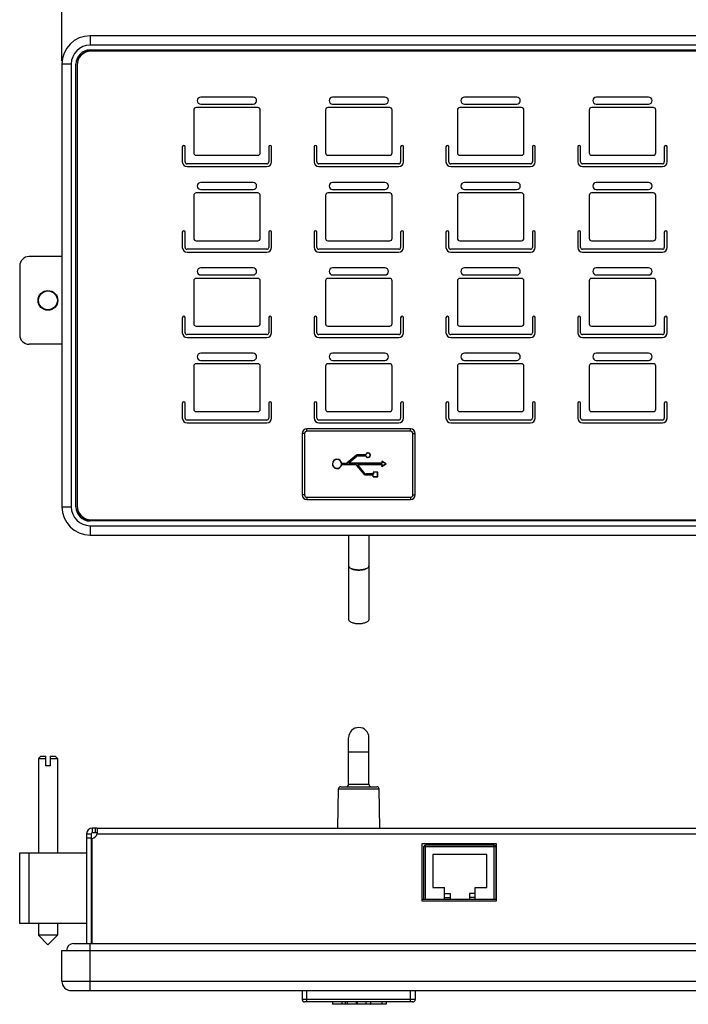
# Model space of a CAD drawing. Header units: millimetres. Extents: x 0 to 594, y 0 to 420.
# Tile 3 of 20: x 126 to 233, y 164 to 321. Entities that reach past the tile are written whole.
import ezdxf

# ---------------------------------------------------------------- set-up
doc = ezdxf.new("R2010")
doc.units = ezdxf.units.MM
doc.header["$LTSCALE"] = 32.67
doc.layers.get('0').update_dxf_attribs({"linetype": 'CONTINUOUS'})
doc.layers.add('02___PRT_ALL_AXES', color=7, linetype='CONTINUOUS')
doc.layers.add('3_ALL_AXES', color=7, linetype='CONTINUOUS')
doc.styles.get("Standard").update_dxf_attribs({"font": 'txt', "width": 0.85})
doc.dimstyles.new('DIMSTYLE_3', dxfattribs={"dimtxt": 6.5, "dimasz": 3.5, "dimexe": 1, "dimexo": 0.5, "dimgap": 1.625, "dimtad": 1, "dimdec": 4, "dimlfac": 1.333333, "dimdsep": 46, "dimtxsty": 'STANDARD', "dimblk": '_FILLED', "dimblk1": '_FILLED', "dimblk2": '_FILLED', "dimcen": 0.09, "dimadec": 4, "dimazin": 2, "dimtp": 0.2, "dimtm": 0.2, "dimtfac": 1, "dimtdec": 4, "dimtofl": 0, "dimtmove": 0, "dimatfit": 3, "dimldrblk": '_FILLED', "dimfxl": 1, "dimtolj": 1, "dimarcsym": 0})

# ---------------------------------------------------------------- blocks, each defined once
blk = doc.blocks.new('_FILLED')
at = {"color": 0, "linetype": 'BYBLOCK'}
blk.add_solid([(0, 0), (-1, 0.143), (-1, -0.143)], dxfattribs=at)
blk = doc.blocks.new('*D2')
at = {"color": 2, "linetype": 'CONTINUOUS'}
for p, q in [((133.2, 314.33), (133.2, 331.32)), ((332.7, 314.33), (332.7, 331.32)), ((133.2, 330.32), (232.95, 330.32)), ((332.7, 330.32), (232.95, 330.32))]:
    blk.add_line(p, q, dxfattribs=at)
at = {"color": 2, "linetype": 'CONTINUOUS', "xscale": 3.5, "yscale": 3.5, "zscale": 3.5, "rotation": 180}
blk.add_blockref('_FILLED', (133.2, 330.32), dxfattribs=at)
at = {"color": 2, "linetype": 'CONTINUOUS', "xscale": 3.5, "yscale": 3.5, "zscale": 3.5}
blk.add_blockref('_FILLED', (332.7, 330.32), dxfattribs=at)
at = {"color": 2, "linetype": 'CONTINUOUS', "insert": (232.95, 338.44), "char_height": 6.5, "width": 22.9821, "attachment_point": 2, "line_spacing_factor": 0.9}
blk.add_mtext('266', dxfattribs=at)

msp = doc.modelspace()

# ---------------------------------------------------------------- linework, layer by layer
at = {"color": 9, "linetype": 'CONTINUOUS'}
for p, q in [((137.698027, 318.329234), (137.698027, 316.829234)), ((328.198027, 316.829234), (137.698027, 316.829234)), ((134.698027, 313.829234), (133.198027, 313.829234)), ((134.698027, 313.829234), (134.698027, 243.329234)), ((172.228027, 255.355484), (172.228027, 255.730484)), ((188.728027, 255.355484), (188.728027, 255.730484)), ((171.853027, 254.980484), (171.478027, 254.980484)), ((171.853027, 254.980484), (171.853027, 245.230484)), ((188.728027, 255.355484), (172.228027, 255.355484)), ((189.103027, 245.230484), (189.103027, 254.980484)), ((189.103027, 254.980484), (189.478027, 254.980484)), ((180.132961, 251.543535), (178.645794, 250.295655)), ((178.935409, 250.440765), (180.139348, 251.450989)), ((180.132961, 251.543535), (180.108857, 251.572262)), ((180.139348, 251.450989), (180.163452, 251.422262)), ((180.253484, 251.587402), (180.253484, 251.624902)), ((181.614097, 251.587402), (180.253484, 251.587402)), ((180.308079, 251.512402), (180.308079, 251.474902)), ((180.308079, 251.512402), (181.615286, 251.512402)), ((177.728991, 250.105484), (179.844907, 250.105484)), ((178.380645, 250.199148), (177.731821, 250.199148)), ((178.380645, 250.199148), (178.380645, 250.236648)), ((178.645794, 250.295655), (178.62169, 250.324381)), ((178.935409, 250.440765), (178.959514, 250.412038)), ((179.007723, 250.242085), (179.007723, 250.279585)), ((184.171662, 250.242085), (179.007723, 250.242085)), ((179.844907, 250.105484), (179.844907, 250.067984)), ((180.160901, 249.958134), (180.132174, 249.934029)), ((180.160901, 249.958134), (181.369313, 248.518004)), ((180.339809, 249.92037), (180.368451, 249.944574)), ((181.439472, 248.619094), (180.339809, 249.92037)), ((180.425736, 250.105484), (180.425736, 250.067984)), ((180.425736, 250.105484), (184.171662, 250.105484)), ((184.171662, 250.514633), (184.171662, 250.242085)), ((184.762029, 250.173784), (184.171662, 250.514633)), ((184.171662, 249.832936), (184.762029, 250.173784)), ((184.171662, 250.105484), (184.171662, 249.832936)), ((181.369313, 248.518004), (181.340586, 248.493899)), ((181.439472, 248.619094), (181.468114, 248.643299)), ((181.512946, 248.451027), (181.512946, 248.413527)), ((181.512946, 248.451027), (182.765527, 248.451027)), ((181.639968, 248.526027), (181.639968, 248.563527)), ((182.803027, 248.526027), (181.639968, 248.526027)), ((182.765527, 248.151027), (183.478027, 248.151027)), ((182.803027, 248.826027), (182.803027, 248.526027)), ((183.478027, 248.826027), (182.803027, 248.826027)), ((183.478027, 248.151027), (183.478027, 248.826027)), ((171.853027, 245.230484), (171.478027, 245.230484)), ((172.228027, 244.855484), (172.228027, 244.480484)), ((172.228027, 244.855484), (188.728027, 244.855484)), ((188.728027, 244.855484), (188.728027, 244.480484)), ((189.103027, 245.230484), (189.478027, 245.230484)), ((133.198027, 243.329234), (134.698027, 243.329234)), ((137.698027, 240.329234), (137.698027, 238.829234)), ((137.698027, 240.329234), (328.198027, 240.329234)), ((178.865527, 204.335531), (182.090527, 204.335531)), ((178.865527, 199.154156), (182.090527, 199.154156)), ((177.2406, 198.410701), (183.715454, 198.410701)), ((138.812996, 191.279156), (327.083057, 191.279156)), ((127.985527, 176.991656), (127.985527, 188.241656)), ((190.854577, 189.254156), (202.284577, 189.254156)), ((191.079577, 180.854156), (191.079577, 189.479156)), ((202.059577, 180.854156), (202.059577, 189.479156)), ((137.698027, 166.304156), (137.698027, 173.804156)), ((133.198027, 167.804156), (332.698027, 167.804156)), ((172.228027, 164.504156), (172.228027, 166.304156)), ((188.728027, 164.504156), (188.728027, 166.304156)), ((189.478027, 164.879156), (171.478027, 164.879156)), ((184.837029, 164.166656), (176.269773, 164.166656)), ((178.380645, 164.129156), (178.380645, 164.504156)), ((178.62169, 164.504156), (178.62169, 164.166656)), ((180.108857, 164.166656), (180.108857, 164.504156)), ((180.253484, 164.129156), (180.253484, 164.504156))]:
    msp.add_line(p, q, dxfattribs=at)
at = {"color": 7, "linetype": 'CONTINUOUS'}
for p, q in [((328.198027, 318.329234), (137.698027, 318.329234)), ((328.010527, 315.966734), (137.885527, 315.966734)), ((328.010527, 315.891734), (137.885527, 315.891734)), ((133.198027, 313.829234), (133.198027, 243.329234)), ((135.635527, 313.641734), (135.635527, 243.516734)), ((133.198027, 283.172984), (127.985527, 283.172984)), ((126.485527, 281.672984), (126.485527, 270.722984)), ((133.198027, 269.222984), (127.985527, 269.222984)), ((188.728027, 255.730484), (172.228027, 255.730484)), ((171.478027, 254.980484), (171.478027, 245.230484)), ((189.478027, 245.230484), (189.478027, 254.980484)), ((180.108857, 251.572262), (178.62169, 250.324381)), ((178.959514, 250.412038), (180.163452, 251.422262)), ((181.58159, 251.624902), (180.253484, 251.624902)), ((180.308079, 251.474902), (181.583761, 251.474902)), ((177.762273, 250.067984), (179.844907, 250.067984)), ((178.380645, 250.236648), (177.767133, 250.236648)), ((184.134162, 250.279585), (179.007723, 250.279585)), ((180.132174, 249.934029), (181.340586, 248.493899)), ((181.468114, 248.643299), (180.368451, 249.944574)), ((180.425736, 250.067984), (184.134162, 250.067984)), ((184.134162, 250.579585), (184.134162, 250.279585)), ((184.134162, 250.579585), (184.171662, 250.514633)), ((184.837029, 250.173784), (184.134162, 250.579585)), ((184.134162, 250.279585), (184.171662, 250.242085)), ((184.134162, 249.767984), (184.837029, 250.173784)), ((184.134162, 250.067984), (184.171662, 250.105484)), ((184.134162, 250.067984), (184.134162, 249.767984)), ((184.134162, 249.767984), (184.171662, 249.832936)), ((184.166595, 250.523016), (184.171662, 250.514633)), ((184.166936, 249.824356), (184.171662, 249.832936)), ((184.771823, 250.173981), (184.762029, 250.173784)), ((184.837029, 250.173784), (184.762029, 250.173784)), ((181.512946, 248.413527), (182.765527, 248.413527)), ((182.765527, 248.563527), (181.639968, 248.563527)), ((182.765527, 248.863527), (182.765527, 248.563527)), ((182.765527, 248.863527), (182.803027, 248.826027)), ((183.515527, 248.863527), (182.765527, 248.863527)), ((182.765527, 248.563527), (182.803027, 248.526027)), ((182.765527, 248.113527), (182.765527, 248.451027)), ((182.765527, 248.113527), (183.515527, 248.113527)), ((183.515527, 248.863527), (183.478027, 248.826027)), ((183.515527, 248.113527), (183.478027, 248.151027)), ((183.515527, 248.113527), (183.515527, 248.863527)), ((172.228027, 244.480484), (188.728027, 244.480484)), ((137.885527, 241.266734), (328.010527, 241.266734)), ((137.885527, 241.191734), (328.010527, 241.191734)), ((137.698027, 238.829234), (328.198027, 238.829234)), ((178.865527, 238.829234), (178.865527, 225.435973)), ((182.090527, 238.829234), (182.090527, 225.435973)), ((178.865527, 199.154156), (178.865527, 206.571468)), ((182.090527, 199.154156), (182.090527, 206.571468)), ((129.860555, 203.616656), (129.485527, 203.241619)), ((129.485527, 203.241619), (129.485527, 188.241656)), ((129.485527, 203.241619), (130.646182, 203.241619)), ((129.860555, 203.616656), (130.646182, 203.616656)), ((130.646182, 202.116656), (130.646182, 203.616656)), ((131.324872, 203.616656), (131.324872, 202.116656)), ((131.324872, 203.616656), (132.110499, 203.616656)), ((131.324872, 203.241619), (132.485527, 203.241619)), ((132.110499, 203.616656), (132.485527, 203.241619)), ((132.485527, 203.241619), (132.485527, 188.241656)), ((131.324872, 202.116656), (130.646182, 202.116656)), ((177.131828, 192.179156), (177.2406, 198.410701)), ((177.615543, 198.779156), (183.340511, 198.779156)), ((183.824226, 192.179156), (183.715454, 198.410701)), ((137.135527, 191.279156), (137.885527, 191.279156)), ((138.035527, 192.179156), (138.035527, 191.429156)), ((138.812996, 192.179156), (138.812996, 191.429156)), ((126.485527, 176.991656), (126.485527, 188.241656)), ((126.485527, 188.241656), (137.135527, 188.241656)), ((190.854577, 180.854156), (190.854577, 189.254156)), ((202.059577, 189.479156), (191.079577, 189.479156)), ((202.284577, 189.254156), (202.284577, 180.854156)), ((192.257077, 187.979156), (192.257077, 182.729156)), ((200.882077, 187.979156), (192.257077, 187.979156)), ((200.882077, 182.729156), (200.882077, 187.979156)), ((137.885527, 183.179156), (138.035527, 183.179156)), ((192.257077, 182.729156), (194.132077, 182.729156)), ((194.132077, 180.854156), (194.132077, 182.729156)), ((199.007077, 180.854156), (199.007077, 182.729156)), ((199.007077, 182.729156), (200.882077, 182.729156)), ((190.524277, 180.854156), (202.404277, 180.854156)), ((194.132077, 181.754156), (195.032077, 181.754156)), ((194.132077, 181.154156), (195.032077, 181.154156)), ((195.032077, 181.754156), (195.032077, 180.854156)), ((198.107077, 181.754156), (198.107077, 180.854156)), ((199.007077, 181.754156), (198.107077, 181.754156)), ((199.007077, 181.154156), (198.107077, 181.154156)), ((137.135527, 176.991656), (126.485527, 176.991656)), ((129.485527, 176.991656), (129.485527, 175.116697)), ((132.485527, 176.991656), (132.485527, 175.116697)), ((138.035527, 176.991656), (137.885527, 176.991656)), ((132.485527, 175.116657), (129.485527, 175.116657)), ((130.985527, 173.616656), (129.485531, 175.116693)), ((130.985527, 173.616656), (132.485523, 175.116693)), ((133.198027, 167.804156), (133.198027, 172.679156)), ((133.198027, 172.679156), (332.698027, 172.679156)), ((135.073027, 173.804156), (330.823027, 173.804156)), ((134.698027, 166.304156), (331.198027, 166.304156)), ((171.478027, 166.304156), (171.478027, 164.879156)), ((189.478027, 166.304156), (189.478027, 164.879156)), ((189.103027, 164.504156), (171.853027, 164.504156)), ((184.762029, 164.129156), (176.307285, 164.129156)), ((177.767133, 164.504156), (177.767133, 164.166656)), ((181.58159, 164.504156), (181.58159, 164.166656)), ((184.134162, 164.504156), (184.134162, 164.166656)), ((184.837029, 164.504156), (184.837029, 164.166656))]:
    msp.add_line(p, q, dxfattribs=at)
at = {"color": 3, "linetype": 'CONTINUOUS'}
for p, q in [((138.812996, 192.179156), (327.083057, 192.179156)), ((138.035527, 173.804156), (138.035527, 190.501687)), ((190.524277, 189.704156), (190.524277, 180.629156)), ((202.404277, 189.704156), (190.524277, 189.704156)), ((202.404277, 180.629156), (202.404277, 189.704156)), ((190.524277, 180.629156), (202.404277, 180.629156))]:
    msp.add_line(p, q, dxfattribs=at)
at = {"color": 7, "linetype": 'CONTINUOUS'}
for points in [[(184.134162, 250.579585), (184.137129, 250.57641), (184.139958, 250.571042), (184.143055, 250.564182), (184.147102, 250.55645), (184.152052, 250.548328), (184.157024, 250.539987), (184.161734, 250.531498)], [(184.134162, 250.279585), (184.135046, 250.278114), (184.137463, 250.275819), (184.141048, 250.272699), (184.145382, 250.268555), (184.150174, 250.263586)], [(184.134162, 250.067984), (184.135633, 250.068867), (184.137928, 250.071285), (184.141048, 250.074869), (184.145192, 250.079204), (184.150161, 250.083996)], [(184.134162, 249.767984), (184.135428, 249.772141), (184.138663, 249.777275), (184.143055, 249.783386), (184.147728, 249.790757), (184.152287, 249.799105), (184.157024, 249.807582), (184.16202, 249.815904)], [(184.155352, 250.258395), (184.160801, 250.253181), (184.166286, 250.247744), (184.171662, 250.242085)], [(184.155352, 250.089174), (184.160566, 250.094622), (184.166003, 250.100108), (184.171662, 250.105484)], [(184.837029, 250.173784), (184.832796, 250.172802), (184.826733, 250.173036), (184.819244, 250.173784), (184.810524, 250.174146), (184.801015, 250.17392), (184.791305, 250.173784), (184.7816, 250.17395)], [(182.765527, 248.863527), (182.766998, 248.862643), (182.769293, 248.860226), (182.772412, 248.856641), (182.776557, 248.852306), (182.781525, 248.847514)], [(182.765527, 248.563527), (182.76641, 248.562056), (182.768828, 248.559761), (182.772412, 248.556641), (182.776747, 248.552497), (182.781539, 248.547528)], [(182.786717, 248.842337), (182.791931, 248.836888), (182.797367, 248.831403), (182.803027, 248.826027)], [(182.786717, 248.542337), (182.792166, 248.537123), (182.797651, 248.531686), (182.803027, 248.526027)], [(183.494337, 248.842337), (183.488888, 248.837123), (183.483403, 248.831686), (183.478027, 248.826027)], [(183.494337, 248.134717), (183.489123, 248.140165), (183.483686, 248.145651), (183.478027, 248.151027)], [(183.515527, 248.863527), (183.514643, 248.862056), (183.512226, 248.859761), (183.508641, 248.856641), (183.504307, 248.852497), (183.499515, 248.847528)], [(183.515527, 248.113527), (183.514056, 248.11441), (183.511761, 248.116828), (183.508641, 248.120412), (183.504497, 248.124747), (183.499528, 248.129539)]]:
    msp.add_lwpolyline(points, dxfattribs=at)
for radius in [1.575, 1.5]:
    msp.add_circle((130.985527, 276.197984), radius, dxfattribs=at)
for centre, radius, start, end in [((137.698027, 313.829234), 4.5, 90, 180), ((137.885527, 313.641734), 2.25, 90, 180), ((137.885527, 313.716734), 2.25, 90, 167.91297851), ((127.985527, 281.672984), 1.5, 90, 180), ((127.985527, 270.722984), 1.5, 180, 270), ((172.228027, 254.980484), 0.75, 90, 180), ((188.728027, 254.980484), 0.75, 0, 90), ((177.019773, 250.173784), 0.75, 4.80807129, 351.89038554), ((180.253484, 251.399902), 0.225, 90, 130), ((180.308079, 251.249902), 0.225, 90, 130), ((181.950059, 251.555218), 0.375, 192.36720891, 169.29084208), ((182.426217, 252.324223), 1.09656, 219.62356768, 222.21687424), ((182.453355, 250.775863), 1.115728, 138.68932412, 141.20533031), ((176.099521, 248.625812), 2.201046, 40.93642443, 42.24162102), ((176.196091, 251.680665), 2.13386, 316.02935508, 317.41245473), ((178.380645, 250.611648), 0.375, 270, 310), ((179.007723, 250.354585), 0.075, 130, 270), ((179.844907, 249.692984), 0.375, 40, 90), ((180.425736, 249.992984), 0.075, 90, 220.2), ((181.512946, 248.638527), 0.225, 220, 270), ((181.639968, 248.788527), 0.225, 220.2, 270), ((172.228027, 245.230484), 0.75, 180, 270), ((188.728027, 245.230484), 0.75, 270, 360), ((137.698027, 243.329234), 4.5, 180, 270), ((137.885527, 243.516734), 2.25, 180, 270), ((137.885527, 243.441734), 2.25, 192.08702149, 270), ((180.478027, 206.585531), 1.6125, 0, 180), ((178.490527, 199.154156), 0.375, 270, 360), ((182.465527, 199.154156), 0.375, 180, 270), ((177.615543, 198.404156), 0.375, 90, 179), ((183.340511, 198.404156), 0.375, 1, 90), ((138.035527, 191.279156), 0.15, 90, 180), ((191.079577, 189.254156), 0.225, 90, 180), ((202.059577, 189.254156), 0.225, 0, 90), ((135.073027, 172.679156), 1.125, 90, 180), ((134.698027, 167.804156), 1.5, 180, 270), ((171.853027, 164.879156), 0.375, 180, 270), ((189.103027, 164.879156), 0.375, 270, 360), ((176.307273, 164.166656), 0.0375, 180, 270), ((182.287559, 164.166656), 0.0375, 270, 360), ((184.171662, 164.166656), 0.0375, 180, 270)]:
    msp.add_arc(centre, radius, start, end, dxfattribs=at)
at = {"color": 9, "linetype": 'CONTINUOUS'}
for centre, radius, start, end in [((137.698027, 313.829234), 2.999997, 90, 180), ((172.228027, 254.980484), 0.375, 90, 180), ((188.728027, 254.980484), 0.375, 0, 90), ((177.019773, 250.173784), 0.7125, 2.04005336, 354.4991581), ((180.253484, 251.399902), 0.1875, 90, 130), ((180.308079, 251.249902), 0.2625, 90, 130), ((181.950059, 251.555218), 0.3375, 187.2883307, 174.52798076), ((178.380645, 250.611648), 0.412498, 270, 310), ((179.007723, 250.354585), 0.112499, 130, 270), ((179.844907, 249.692984), 0.4125, 40, 90), ((180.425736, 249.992984), 0.112499, 90, 220.2), ((181.512946, 248.638527), 0.187497, 220, 270), ((181.639968, 248.788527), 0.262496, 220.2, 270), ((172.228027, 245.230484), 0.375, 180, 270), ((188.728027, 245.230484), 0.375, 270, 360), ((137.698027, 243.329234), 2.999997, 180, 270)]:
    msp.add_arc(centre, radius, start, end, dxfattribs=at)
at = {"color": 3, "linetype": 'CONTINUOUS'}
msp.add_arc((138.035527, 191.279156), 0.9, 90, 180, dxfattribs=at)
at = {"color": 9, "linetype": 'CONTINUOUS'}
for points, knots in [([(178.865527, 233.9194), (178.865593, 233.879275), (178.892046, 233.790365), (178.992875, 233.67703), (179.145505, 233.575209), (179.346706, 233.486271), (179.589891, 233.413003), (179.969459, 233.338104), (180.27159, 233.31707), (180.478027, 233.317063)], [0, 0, 0, 0, 0.065894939, 0.1452800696, 0.2446934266, 0.3653005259, 0.5052692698, 0.6609783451, 1, 1, 1, 1]), ([(178.865527, 233.9194), (178.865586, 233.875874), (178.891023, 233.780771), (178.991307, 233.656702), (179.144354, 233.545661), (179.345903, 233.449025), (179.589391, 233.369681), (179.968833, 233.2888), (180.2715, 233.266041), (180.478027, 233.266033)], [0, 0, 0, 0, 0.0703434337, 0.1526494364, 0.2532896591, 0.3737387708, 0.5124915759, 0.666220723, 1, 1, 1, 1]), ([(180.478027, 233.317063), (180.68448, 233.31707), (180.986634, 233.338107), (181.366225, 233.413018), (181.609419, 233.486296), (181.81062, 233.575247), (181.96324, 233.67708), (182.064049, 233.790432), (182.090475, 233.879351), (182.090527, 233.919476)], [0, 0, 0, 0, 0.3390341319, 0.494746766, 0.6347160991, 0.7553205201, 0.8547282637, 0.9341072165, 1, 1, 1, 1]), ([(180.478027, 233.266033), (180.684554, 233.266042), (180.987221, 233.2888), (181.366663, 233.369681), (181.61015, 233.449025), (181.8117, 233.545661), (181.964746, 233.656702), (182.065031, 233.780771), (182.090469, 233.875874), (182.090527, 233.9194)], [0, 0, 0, 0, 0.3337791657, 0.4875082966, 0.6262610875, 0.7467102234, 0.8473503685, 0.9296564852, 1, 1, 1, 1]), ([(178.645794, 164.129156), (178.639036, 164.129156), (178.624393, 164.141149), (178.62169, 164.157509), (178.62169, 164.166656)], [0, 0, 0, 0, 0.4249144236, 1, 1, 1, 1]), ([(180.132961, 164.129156), (180.128609, 164.129156), (180.118874, 164.133869), (180.11397, 164.142804), (180.112086, 164.147906)], [0, 0, 0, 0, 0.4445179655, 1, 1, 1, 1])]:
    msp.add_open_spline(points, degree=3, knots=knots, dxfattribs=at)
at = {"color": 7, "linetype": 'CONTINUOUS'}
for points, knots in [([(180.478027, 224.698189), (180.271474, 224.698189), (179.968002, 224.723943), (179.588977, 224.814899), (179.344991, 224.90452), (179.142808, 225.014046), (178.989241, 225.140458), (178.889855, 225.281647), (178.86554, 225.386896), (178.86554, 225.435973)], [0, 0, 0, 0, 0.3249966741, 0.4754948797, 0.6123954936, 0.732815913, 0.8356886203, 0.9227818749, 1, 1, 1, 1]), ([(182.090514, 225.435973), (182.090514, 225.386896), (182.066199, 225.281647), (181.966813, 225.140458), (181.813245, 225.014046), (181.611063, 224.90452), (181.367077, 224.814899), (180.988052, 224.723943), (180.684579, 224.698189), (180.478027, 224.698189)], [0, 0, 0, 0, 0.0772181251, 0.1643113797, 0.267184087, 0.3876045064, 0.5245051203, 0.6750033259, 1, 1, 1, 1]), ([(177.767133, 164.166656), (177.767133, 164.15624), (177.759361, 164.136297), (177.740028, 164.129156), (177.731821, 164.129156)], [0, 0, 0, 0, 0.5593193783, 1, 1, 1, 1]), ([(181.58159, 164.166656), (181.58159, 164.156468), (181.587767, 164.137033), (181.606326, 164.129156), (181.614097, 164.129156)], [0, 0, 0, 0, 0.5672940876, 1, 1, 1, 1]), ([(184.837029, 164.166656), (184.837029, 164.15925), (184.824087, 164.142081), (184.795726, 164.13169), (184.773168, 164.129156), (184.762029, 164.129156)], [0, 0, 0, 0, 0.2478851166, 0.627208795, 1, 1, 1, 1])]:
    msp.add_open_spline(points, degree=3, knots=knots, dxfattribs=at)
at = {"color": 3, "linetype": 'CONTINUOUS'}
for points, knots in [([(138.855217, 191.915552), (138.855217, 191.980761), (138.851178, 192.066492), (138.839368, 192.152187), (138.821437, 192.179156), (138.812996, 192.179156)], [0, 0, 0, 0, 0.7149043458, 0.9074639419, 1, 1, 1, 1]), ([(138.812996, 191.279156), (138.820074, 191.337274), (138.84214, 191.548771), (138.855217, 191.761438), (138.855217, 191.915552)], [0, 0, 0, 0, 0.2753043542, 1, 1, 1, 1])]:
    msp.add_open_spline(points, degree=3, knots=knots, dxfattribs=at)
at = {"color": 9, "linetype": 'CONTINUOUS'}
msp.add_open_spline([(180.112086, 164.147906), (180.109889, 164.153856), (180.108857, 164.160314), (180.108857, 164.166656)], degree=3, dxfattribs=at)
at = {"layer": '02___PRT_ALL_AXES', "color": 3, "linetype": 'CONTINUOUS'}
for p, q in [((137.135527, 191.279156), (137.135527, 173.804156)), ((138.812996, 192.179156), (138.035527, 192.179156))]:
    msp.add_line(p, q, dxfattribs=at)
at = {"layer": '02___PRT_ALL_AXES', "color": 7, "linetype": 'CONTINUOUS'}
for p, q in [((137.885527, 191.279156), (137.885527, 173.804156)), ((138.812996, 191.429156), (138.035527, 191.429156)), ((137.135527, 190.629496), (137.885527, 190.629496))]:
    msp.add_line(p, q, dxfattribs=at)
at = {"layer": '02___PRT_ALL_AXES', "color": 9, "linetype": 'CONTINUOUS'}
msp.add_line((138.525712, 192.179156), (138.525712, 191.429156), dxfattribs=at)
at = {"layer": '02___PRT_ALL_AXES', "color": 3, "linetype": 'CONTINUOUS'}
msp.add_arc((137.730217, 191.584466), 1.125, 285.74678369, 344.25321631, dxfattribs=at)
at = {"layer": '3_ALL_AXES', "color": 7, "linetype": 'CONTINUOUS'}
for p, q in [((137.698027, 316.079234), (328.198027, 316.079234)), ((135.448027, 243.329234), (135.448027, 313.829234)), ((163.648027, 308.567984), (155.323027, 308.567984)), ((155.323027, 307.442984), (163.648027, 307.442984)), ((184.640527, 308.567984), (176.315527, 308.567984)), ((176.315527, 307.442984), (184.640527, 307.442984)), ((205.633027, 308.567984), (197.308027, 308.567984)), ((197.308027, 307.442984), (205.633027, 307.442984)), ((226.625527, 308.567984), (218.300527, 308.567984)), ((218.300527, 307.442984), (226.625527, 307.442984)), ((154.190527, 306.520484), (154.190527, 299.672984)), ((164.413027, 306.895484), (154.565527, 306.895484)), ((164.788027, 299.672965), (164.788027, 306.520484)), ((175.183027, 306.520484), (175.183027, 299.672984)), ((185.405527, 306.895484), (175.558027, 306.895484)), ((185.780527, 299.672965), (185.780527, 306.520484)), ((196.175527, 306.520484), (196.175527, 299.672984)), ((206.398027, 306.895484), (196.550527, 306.895484)), ((206.773027, 299.672965), (206.773027, 306.520484)), ((217.168027, 306.520484), (217.168027, 299.672984)), ((227.390527, 306.895484), (217.543027, 306.895484)), ((227.765527, 299.672965), (227.765527, 306.520484)), ((152.377402, 300.640484), (152.377402, 298.240484)), ((152.827402, 298.240484), (152.827402, 300.640484)), ((166.147402, 300.640484), (166.147402, 298.240484)), ((166.597402, 298.240484), (166.597402, 300.640484)), ((173.369902, 300.640484), (173.369902, 298.240484)), ((173.819902, 298.240484), (173.819902, 300.640484)), ((187.139902, 300.640484), (187.139902, 298.240484)), ((187.589902, 298.240484), (187.589902, 300.640484)), ((194.362402, 300.640484), (194.362402, 298.240484)), ((194.812402, 298.240484), (194.812402, 300.640484)), ((208.132402, 300.640484), (208.132402, 298.240484)), ((208.582402, 298.240484), (208.582402, 300.640484)), ((215.354902, 300.640484), (215.354902, 298.240484)), ((215.804902, 298.240484), (215.804902, 300.640484)), ((229.124902, 300.640484), (229.124902, 298.240484)), ((229.574902, 298.240484), (229.574902, 300.640484)), ((165.847402, 297.940484), (153.127402, 297.940484)), ((154.565527, 299.297984), (164.409277, 299.297984)), ((186.839902, 297.940484), (174.119902, 297.940484)), ((175.558027, 299.297984), (185.401777, 299.297984)), ((207.832402, 297.940484), (195.112402, 297.940484)), ((196.550527, 299.297984), (206.394277, 299.297984)), ((228.824902, 297.940484), (216.104902, 297.940484)), ((217.543027, 299.297984), (227.386777, 299.297984)), ((153.127402, 297.490484), (165.847402, 297.490484)), ((174.119902, 297.490484), (186.839902, 297.490484)), ((195.112402, 297.490484), (207.832402, 297.490484)), ((216.104902, 297.490484), (228.824902, 297.490484)), ((163.648027, 294.970484), (155.323027, 294.970484)), ((184.640527, 294.970484), (176.315527, 294.970484)), ((205.633027, 294.970484), (197.308027, 294.970484)), ((226.625527, 294.970484), (218.300527, 294.970484)), ((164.413027, 293.297984), (154.565527, 293.297984)), ((155.323027, 293.845484), (163.648027, 293.845484)), ((185.405527, 293.297984), (175.558027, 293.297984)), ((176.315527, 293.845484), (184.640527, 293.845484)), ((206.398027, 293.297984), (196.550527, 293.297984)), ((197.308027, 293.845484), (205.633027, 293.845484)), ((227.390527, 293.297984), (217.543027, 293.297984)), ((218.300527, 293.845484), (226.625527, 293.845484)), ((154.190527, 292.922984), (154.190527, 286.075484)), ((164.788027, 286.075465), (164.788027, 292.922984)), ((175.183027, 292.922984), (175.183027, 286.075484)), ((185.780527, 286.075465), (185.780527, 292.922984)), ((196.175527, 292.922984), (196.175527, 286.075484)), ((206.773027, 286.075465), (206.773027, 292.922984)), ((217.168027, 292.922984), (217.168027, 286.075484)), ((227.765527, 286.075465), (227.765527, 292.922984)), ((152.377402, 287.042984), (152.377402, 284.642984)), ((152.827402, 284.642984), (152.827402, 287.042984)), ((166.147402, 287.042984), (166.147402, 284.642984)), ((166.597402, 284.642984), (166.597402, 287.042984)), ((173.369902, 287.042984), (173.369902, 284.642984)), ((173.819902, 284.642984), (173.819902, 287.042984)), ((187.139902, 287.042984), (187.139902, 284.642984)), ((187.589902, 284.642984), (187.589902, 287.042984)), ((194.362402, 287.042984), (194.362402, 284.642984)), ((194.812402, 284.642984), (194.812402, 287.042984)), ((208.132402, 287.042984), (208.132402, 284.642984)), ((208.582402, 284.642984), (208.582402, 287.042984)), ((215.354902, 287.042984), (215.354902, 284.642984)), ((215.804902, 284.642984), (215.804902, 287.042984)), ((229.124902, 287.042984), (229.124902, 284.642984)), ((229.574902, 284.642984), (229.574902, 287.042984)), ((154.565527, 285.700484), (164.409277, 285.700484)), ((175.558027, 285.700484), (185.401777, 285.700484)), ((196.550527, 285.700484), (206.394277, 285.700484)), ((217.543027, 285.700484), (227.386777, 285.700484)), ((165.847402, 284.342984), (153.127402, 284.342984)), ((153.127402, 283.892984), (165.847402, 283.892984)), ((186.839902, 284.342984), (174.119902, 284.342984)), ((174.119902, 283.892984), (186.839902, 283.892984)), ((207.832402, 284.342984), (195.112402, 284.342984)), ((195.112402, 283.892984), (207.832402, 283.892984)), ((228.824902, 284.342984), (216.104902, 284.342984)), ((216.104902, 283.892984), (228.824902, 283.892984)), ((163.648027, 281.372984), (155.323027, 281.372984)), ((184.640527, 281.372984), (176.315527, 281.372984)), ((205.633027, 281.372984), (197.308027, 281.372984)), ((226.625527, 281.372984), (218.300527, 281.372984)), ((154.190527, 279.325484), (154.190527, 272.477984)), ((164.413027, 279.700484), (154.565527, 279.700484)), ((155.323027, 280.247984), (163.648027, 280.247984)), ((164.788027, 272.477965), (164.788027, 279.325484)), ((175.183027, 279.325484), (175.183027, 272.477984)), ((185.405527, 279.700484), (175.558027, 279.700484)), ((176.315527, 280.247984), (184.640527, 280.247984)), ((185.780527, 272.477965), (185.780527, 279.325484)), ((196.175527, 279.325484), (196.175527, 272.477984)), ((206.398027, 279.700484), (196.550527, 279.700484)), ((197.308027, 280.247984), (205.633027, 280.247984)), ((206.773027, 272.477965), (206.773027, 279.325484)), ((217.168027, 279.325484), (217.168027, 272.477984)), ((227.390527, 279.700484), (217.543027, 279.700484)), ((218.300527, 280.247984), (226.625527, 280.247984)), ((227.765527, 272.477965), (227.765527, 279.325484)), ((152.377402, 273.445484), (152.377402, 271.045484)), ((152.827402, 271.045484), (152.827402, 273.445484)), ((166.147402, 273.445484), (166.147402, 271.045484)), ((166.597402, 271.045484), (166.597402, 273.445484)), ((173.369902, 273.445484), (173.369902, 271.045484)), ((173.819902, 271.045484), (173.819902, 273.445484)), ((187.139902, 273.445484), (187.139902, 271.045484)), ((187.589902, 271.045484), (187.589902, 273.445484)), ((194.362402, 273.445484), (194.362402, 271.045484)), ((194.812402, 271.045484), (194.812402, 273.445484)), ((208.132402, 273.445484), (208.132402, 271.045484)), ((208.582402, 271.045484), (208.582402, 273.445484)), ((215.354902, 273.445484), (215.354902, 271.045484)), ((215.804902, 271.045484), (215.804902, 273.445484)), ((229.124902, 273.445484), (229.124902, 271.045484)), ((229.574902, 271.045484), (229.574902, 273.445484)), ((154.565527, 272.102984), (164.409277, 272.102984)), ((175.558027, 272.102984), (185.401777, 272.102984)), ((196.550527, 272.102984), (206.394277, 272.102984)), ((217.543027, 272.102984), (227.386777, 272.102984)), ((165.847402, 270.745484), (153.127402, 270.745484)), ((153.127402, 270.295484), (165.847402, 270.295484)), ((186.839902, 270.745484), (174.119902, 270.745484)), ((174.119902, 270.295484), (186.839902, 270.295484)), ((207.832402, 270.745484), (195.112402, 270.745484)), ((195.112402, 270.295484), (207.832402, 270.295484)), ((228.824902, 270.745484), (216.104902, 270.745484)), ((216.104902, 270.295484), (228.824902, 270.295484)), ((163.648027, 267.775484), (155.323027, 267.775484)), ((155.323027, 266.650484), (163.648027, 266.650484)), ((184.640527, 267.775484), (176.315527, 267.775484)), ((176.315527, 266.650484), (184.640527, 266.650484)), ((205.633027, 267.775484), (197.308027, 267.775484)), ((197.308027, 266.650484), (205.633027, 266.650484)), ((226.625527, 267.775484), (218.300527, 267.775484)), ((218.300527, 266.650484), (226.625527, 266.650484)), ((154.190527, 265.727984), (154.190527, 258.880484)), ((164.413027, 266.102984), (154.565527, 266.102984)), ((164.788027, 258.880465), (164.788027, 265.727984)), ((175.183027, 265.727984), (175.183027, 258.880484)), ((185.405527, 266.102984), (175.558027, 266.102984)), ((185.780527, 258.880465), (185.780527, 265.727984)), ((196.175527, 265.727984), (196.175527, 258.880484)), ((206.398027, 266.102984), (196.550527, 266.102984)), ((206.773027, 258.880465), (206.773027, 265.727984)), ((217.168027, 265.727984), (217.168027, 258.880484)), ((227.390527, 266.102984), (217.543027, 266.102984)), ((227.765527, 258.880465), (227.765527, 265.727984)), ((152.377402, 259.847984), (152.377402, 257.447984)), ((152.827402, 257.447984), (152.827402, 259.847984)), ((166.147402, 259.847984), (166.147402, 257.447984)), ((166.597402, 257.447984), (166.597402, 259.847984)), ((173.369902, 259.847984), (173.369902, 257.447984)), ((173.819902, 257.447984), (173.819902, 259.847984)), ((187.139902, 259.847984), (187.139902, 257.447984)), ((187.589902, 257.447984), (187.589902, 259.847984)), ((194.362402, 259.847984), (194.362402, 257.447984)), ((194.812402, 257.447984), (194.812402, 259.847984)), ((208.132402, 259.847984), (208.132402, 257.447984)), ((208.582402, 257.447984), (208.582402, 259.847984)), ((215.354902, 259.847984), (215.354902, 257.447984)), ((215.804902, 257.447984), (215.804902, 259.847984)), ((229.124902, 259.847984), (229.124902, 257.447984)), ((229.574902, 257.447984), (229.574902, 259.847984)), ((165.847402, 257.147984), (153.127402, 257.147984)), ((154.565527, 258.505484), (164.409277, 258.505484)), ((186.839902, 257.147984), (174.119902, 257.147984)), ((175.558027, 258.505484), (185.401777, 258.505484)), ((207.832402, 257.147984), (195.112402, 257.147984)), ((196.550527, 258.505484), (206.394277, 258.505484)), ((228.824902, 257.147984), (216.104902, 257.147984)), ((217.543027, 258.505484), (227.386777, 258.505484)), ((153.127402, 256.697984), (165.847402, 256.697984)), ((174.119902, 256.697984), (186.839902, 256.697984)), ((195.112402, 256.697984), (207.832402, 256.697984)), ((216.104902, 256.697984), (228.824902, 256.697984)), ((328.198027, 241.079234), (137.698027, 241.079234)), ((176.269773, 164.504156), (176.269773, 164.166656)), ((182.325059, 164.504156), (182.325059, 164.166656))]:
    msp.add_line(p, q, dxfattribs=at)
for centre, radius, start, end in [((137.698027, 313.829234), 2.25, 90, 180), ((155.323027, 308.005484), 0.5625, 90, 270), ((163.648027, 308.005484), 0.5625, 270, 90), ((176.315527, 308.005484), 0.5625, 90, 270), ((184.640527, 308.005484), 0.5625, 270, 90), ((197.308027, 308.005484), 0.5625, 90, 270), ((205.633027, 308.005484), 0.5625, 270, 90), ((218.300527, 308.005484), 0.5625, 90, 270), ((226.625527, 308.005484), 0.5625, 270, 90), ((154.565527, 306.520484), 0.375, 90, 180), ((164.413027, 306.520484), 0.375, 0, 90), ((175.558027, 306.520484), 0.375, 90, 180), ((185.405527, 306.520484), 0.375, 0, 90), ((196.550527, 306.520484), 0.375, 90, 180), ((206.398027, 306.520484), 0.375, 0, 90), ((217.543027, 306.520484), 0.375, 90, 180), ((227.390527, 306.520484), 0.375, 0, 90), ((152.602402, 300.640484), 0.225, 0, 180), ((154.565527, 299.672984), 0.375, 180, 270), ((164.413027, 299.672965), 0.375, 269.42703266, 360), ((166.372402, 300.640484), 0.225, 0, 180), ((173.594902, 300.640484), 0.225, 0, 180), ((175.558027, 299.672984), 0.375, 180, 270), ((185.405527, 299.672965), 0.375, 269.42703266, 360), ((187.364902, 300.640484), 0.225, 0, 180), ((194.587402, 300.640484), 0.225, 0, 180), ((196.550527, 299.672984), 0.375, 180, 270), ((206.398027, 299.672965), 0.375, 269.42703266, 360), ((208.357402, 300.640484), 0.225, 0, 180), ((215.579902, 300.640484), 0.225, 0, 180), ((217.543027, 299.672984), 0.375, 180, 270), ((227.390527, 299.672965), 0.375, 269.42703266, 360), ((229.349902, 300.640484), 0.225, 0, 180), ((153.127402, 298.240484), 0.75, 180, 270), ((153.127402, 298.240484), 0.3, 180, 270), ((165.847402, 298.240484), 0.75, 270, 360), ((165.847402, 298.240484), 0.3, 270, 360), ((174.119902, 298.240484), 0.75, 180, 270), ((174.119902, 298.240484), 0.3, 180, 270), ((186.839902, 298.240484), 0.75, 270, 360), ((186.839902, 298.240484), 0.3, 270, 360), ((195.112402, 298.240484), 0.75, 180, 270), ((195.112402, 298.240484), 0.3, 180, 270), ((207.832402, 298.240484), 0.75, 270, 360), ((207.832402, 298.240484), 0.3, 270, 360), ((216.104902, 298.240484), 0.75, 180, 270), ((216.104902, 298.240484), 0.3, 180, 270), ((228.824902, 298.240484), 0.75, 270, 360), ((228.824902, 298.240484), 0.3, 270, 360), ((155.323027, 294.407984), 0.5625, 90, 270), ((163.648027, 294.407984), 0.5625, 270, 90), ((176.315527, 294.407984), 0.5625, 90, 270), ((184.640527, 294.407984), 0.5625, 270, 90), ((197.308027, 294.407984), 0.5625, 90, 270), ((205.633027, 294.407984), 0.5625, 270, 90), ((218.300527, 294.407984), 0.5625, 90, 270), ((226.625527, 294.407984), 0.5625, 270, 90), ((154.565527, 292.922984), 0.375, 90, 180), ((164.413027, 292.922984), 0.375, 0, 90), ((175.558027, 292.922984), 0.375, 90, 180), ((185.405527, 292.922984), 0.375, 0, 90), ((196.550527, 292.922984), 0.375, 90, 180), ((206.398027, 292.922984), 0.375, 0, 90), ((217.543027, 292.922984), 0.375, 90, 180), ((227.390527, 292.922984), 0.375, 0, 90), ((152.602402, 287.042984), 0.225, 0, 180), ((166.372402, 287.042984), 0.225, 0, 180), ((173.594902, 287.042984), 0.225, 0, 180), ((187.364902, 287.042984), 0.225, 0, 180), ((194.587402, 287.042984), 0.225, 0, 180), ((208.357402, 287.042984), 0.225, 0, 180), ((215.579902, 287.042984), 0.225, 0, 180), ((229.349902, 287.042984), 0.225, 0, 180), ((154.565527, 286.075484), 0.375, 180, 270), ((164.413027, 286.075465), 0.375, 269.42703266, 360), ((175.558027, 286.075484), 0.375, 180, 270), ((185.405527, 286.075465), 0.375, 269.42703266, 360), ((196.550527, 286.075484), 0.375, 180, 270), ((206.398027, 286.075465), 0.375, 269.42703266, 360), ((217.543027, 286.075484), 0.375, 180, 270), ((227.390527, 286.075465), 0.375, 269.42703266, 360), ((153.127402, 284.642984), 0.75, 180, 270), ((153.127402, 284.642984), 0.3, 180, 270), ((165.847402, 284.642984), 0.75, 270, 360), ((165.847402, 284.642984), 0.3, 270, 360), ((174.119902, 284.642984), 0.75, 180, 270), ((174.119902, 284.642984), 0.3, 180, 270), ((186.839902, 284.642984), 0.75, 270, 360), ((186.839902, 284.642984), 0.3, 270, 360), ((195.112402, 284.642984), 0.75, 180, 270), ((195.112402, 284.642984), 0.3, 180, 270), ((207.832402, 284.642984), 0.75, 270, 360), ((207.832402, 284.642984), 0.3, 270, 360), ((216.104902, 284.642984), 0.75, 180, 270), ((216.104902, 284.642984), 0.3, 180, 270), ((228.824902, 284.642984), 0.75, 270, 360), ((228.824902, 284.642984), 0.3, 270, 360), ((155.323027, 280.810484), 0.5625, 90, 270), ((163.648027, 280.810484), 0.5625, 270, 90), ((176.315527, 280.810484), 0.5625, 90, 270), ((184.640527, 280.810484), 0.5625, 270, 90), ((197.308027, 280.810484), 0.5625, 90, 270), ((205.633027, 280.810484), 0.5625, 270, 90), ((218.300527, 280.810484), 0.5625, 90, 270), ((226.625527, 280.810484), 0.5625, 270, 90), ((154.565527, 279.325484), 0.375, 90, 180), ((164.413027, 279.325484), 0.375, 0, 90), ((175.558027, 279.325484), 0.375, 90, 180), ((185.405527, 279.325484), 0.375, 0, 90), ((196.550527, 279.325484), 0.375, 90, 180), ((206.398027, 279.325484), 0.375, 0, 90), ((217.543027, 279.325484), 0.375, 90, 180), ((227.390527, 279.325484), 0.375, 0, 90), ((152.602402, 273.445484), 0.225, 0, 180), ((166.372402, 273.445484), 0.225, 0, 180), ((173.594902, 273.445484), 0.225, 0, 180), ((187.364902, 273.445484), 0.225, 0, 180), ((194.587402, 273.445484), 0.225, 0, 180), ((208.357402, 273.445484), 0.225, 0, 180), ((215.579902, 273.445484), 0.225, 0, 180), ((229.349902, 273.445484), 0.225, 0, 180), ((154.565527, 272.477984), 0.375, 180, 270), ((164.413027, 272.477965), 0.375, 269.42703266, 360), ((175.558027, 272.477984), 0.375, 180, 270), ((185.405527, 272.477965), 0.375, 269.42703266, 360), ((196.550527, 272.477984), 0.375, 180, 270), ((206.398027, 272.477965), 0.375, 269.42703266, 360), ((217.543027, 272.477984), 0.375, 180, 270), ((227.390527, 272.477965), 0.375, 269.42703266, 360), ((153.127402, 271.045484), 0.75, 180, 270), ((153.127402, 271.045484), 0.3, 180, 270), ((165.847402, 271.045484), 0.75, 270, 360), ((165.847402, 271.045484), 0.3, 270, 360), ((174.119902, 271.045484), 0.75, 180, 270), ((174.119902, 271.045484), 0.3, 180, 270), ((186.839902, 271.045484), 0.75, 270, 360), ((186.839902, 271.045484), 0.3, 270, 360), ((195.112402, 271.045484), 0.75, 180, 270), ((195.112402, 271.045484), 0.3, 180, 270), ((207.832402, 271.045484), 0.75, 270, 360), ((207.832402, 271.045484), 0.3, 270, 360), ((216.104902, 271.045484), 0.75, 180, 270), ((216.104902, 271.045484), 0.3, 180, 270), ((228.824902, 271.045484), 0.75, 270, 360), ((228.824902, 271.045484), 0.3, 270, 360), ((155.323027, 267.212984), 0.5625, 90, 270), ((163.648027, 267.212984), 0.5625, 270, 90), ((176.315527, 267.212984), 0.5625, 90, 270), ((184.640527, 267.212984), 0.5625, 270, 90), ((197.308027, 267.212984), 0.5625, 90, 270), ((205.633027, 267.212984), 0.5625, 270, 90), ((218.300527, 267.212984), 0.5625, 90, 270), ((226.625527, 267.212984), 0.5625, 270, 90), ((154.565527, 265.727984), 0.375, 90, 180), ((164.413027, 265.727984), 0.375, 0, 90), ((175.558027, 265.727984), 0.375, 90, 180), ((185.405527, 265.727984), 0.375, 0, 90), ((196.550527, 265.727984), 0.375, 90, 180), ((206.398027, 265.727984), 0.375, 0, 90), ((217.543027, 265.727984), 0.375, 90, 180), ((227.390527, 265.727984), 0.375, 0, 90), ((152.602402, 259.847984), 0.225, 0, 180), ((154.565527, 258.880484), 0.375, 180, 270), ((164.413027, 258.880465), 0.375, 269.42703266, 360), ((166.372402, 259.847984), 0.225, 0, 180), ((173.594902, 259.847984), 0.225, 0, 180), ((175.558027, 258.880484), 0.375, 180, 270), ((185.405527, 258.880465), 0.375, 269.42703266, 360), ((187.364902, 259.847984), 0.225, 0, 180), ((194.587402, 259.847984), 0.225, 0, 180), ((196.550527, 258.880484), 0.375, 180, 270), ((206.398027, 258.880465), 0.375, 269.42703266, 360), ((208.357402, 259.847984), 0.225, 0, 180), ((215.579902, 259.847984), 0.225, 0, 180), ((217.543027, 258.880484), 0.375, 180, 270), ((227.390527, 258.880465), 0.375, 269.42703266, 360), ((229.349902, 259.847984), 0.225, 0, 180), ((153.127402, 257.447984), 0.75, 180, 270), ((153.127402, 257.447984), 0.3, 180, 270), ((165.847402, 257.447984), 0.75, 270, 360), ((165.847402, 257.447984), 0.3, 270, 360), ((174.119902, 257.447984), 0.75, 180, 270), ((174.119902, 257.447984), 0.3, 180, 270), ((186.839902, 257.447984), 0.75, 270, 360), ((186.839902, 257.447984), 0.3, 270, 360), ((195.112402, 257.447984), 0.75, 180, 270), ((195.112402, 257.447984), 0.3, 180, 270), ((207.832402, 257.447984), 0.75, 270, 360), ((207.832402, 257.447984), 0.3, 270, 360), ((216.104902, 257.447984), 0.75, 180, 270), ((216.104902, 257.447984), 0.3, 180, 270), ((228.824902, 257.447984), 0.75, 270, 360), ((228.824902, 257.447984), 0.3, 270, 360), ((137.698027, 243.329234), 2.25, 180, 270)]:
    msp.add_arc(centre, radius, start, end, dxfattribs=at)

# ---------------------------------------------------------------- dimensions: what is measured, and where the dimension line sits
at = {"color": 2, "linetype": 'CONTINUOUS'}
dim = msp.add_linear_dim(base=(332.698027, 330.316245), p1=(133.198027, 313.829234), p2=(332.698027, 313.829234), dimstyle='DIMSTYLE_3', dxfattribs=at)
dim.commit()
dim.dimension.update_dxf_attribs({"geometry": '*D2', "text_midpoint": (232.019458, 330.316245), "dimtype": 160})

doc.saveas('drawing.dxf')
